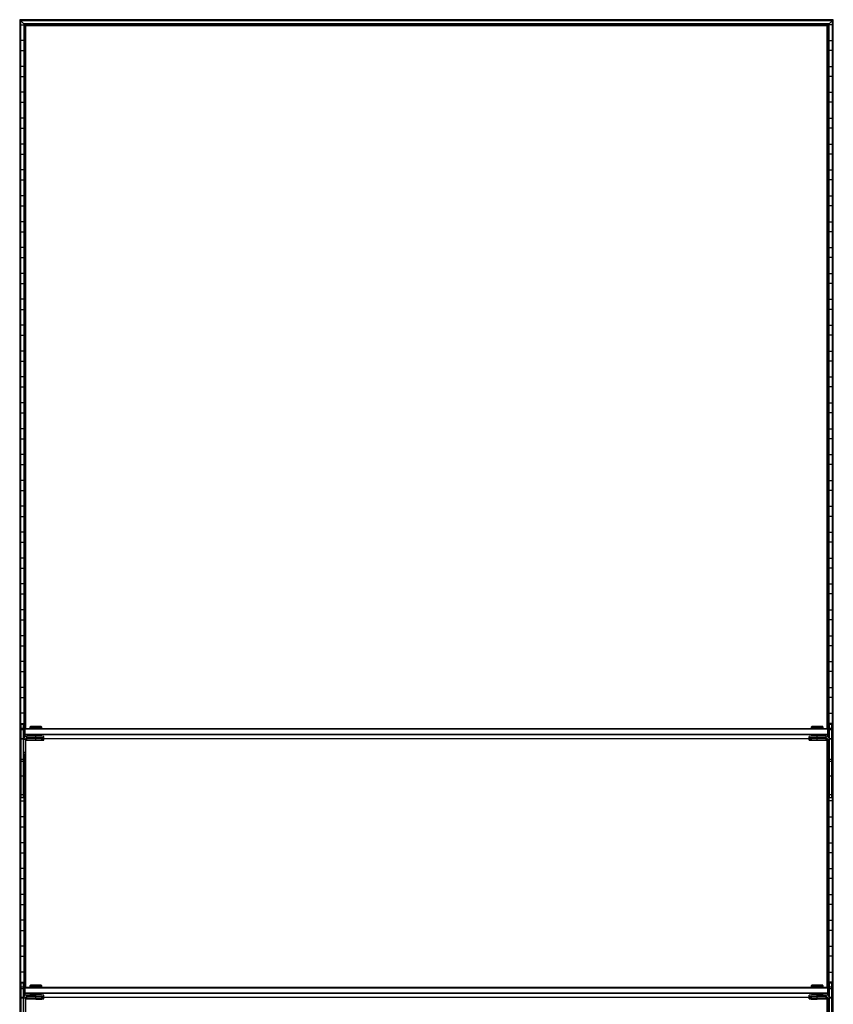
# Model space of a CAD drawing. Header units: millimetres. Extents: x -503 to 503, y -1200 to 1200.
# Tile 2 of 2: x -503 to 503, y -18 to 1200. Entities that reach past the tile are written whole.
import ezdxf

# ---------------------------------------------------------------- set-up
doc = ezdxf.new("R2010")
doc.units = ezdxf.units.MM

msp = doc.modelspace()

# ---------------------------------------------------------------- linework, layer by layer
at = {"color": 7, "linetype": 'Continuous', "lineweight": 25}
for p, q in [((502.9, 1200), (-502.9, 1200)), ((-502.9, 1200), (-502.9, -1200)), ((502.5, 1199.7), (-502.5, 1199.7)), ((-502.5, 1199.7), (-501.7, 1198.8)), ((-502.5, -1199.7), (-502.5, 1199.7)), ((501.7, 1198.8), (-501.7, 1198.8)), ((-501.7, 1198.8), (-501.7, -1198.8)), ((501.4, 1198.5), (-501.4, 1198.5)), ((-497.6, 1194.8), (-501.4, 1198.5)), ((-501.4, -1198.5), (-501.4, 1198.5)), ((-501.4, 1193.8), (-497.6, 1193.8)), ((497.6, 1194.8), (-497.6, 1194.8)), ((-497.6, 1194.8), (-497.6, 311.5)), ((497.3, 1194.4), (-497.3, 1194.4)), ((-497.3, 1194.4), (-496.5, 1193.6)), ((-497.3, 312.1), (-497.3, 1194.4)), ((496.5, 1193.6), (-496.5, 1193.6)), ((-496.5, 1193.6), (-496.5, 323)), ((497.3, 1194.4), (496.5, 1193.6)), ((496.5, 323), (496.5, 1193.6)), ((497.3, 1194.4), (497.3, 312.1)), ((497.6, 1194.8), (501.4, 1198.5)), ((497.6, 311.5), (497.6, 1194.8)), ((501.4, 1193.8), (497.6, 1193.8)), ((501.4, 1198.5), (501.4, -1198.5)), ((502.5, 1199.7), (501.7, 1198.8)), ((501.7, -1198.8), (501.7, 1198.8)), ((502.5, 1199.7), (502.5, -1199.7)), ((502.9, -1200), (502.9, 1200)), ((496.1, 1193.2), (-496.1, 1193.2)), ((-495.4, 1192.5), (-496.1, 1193.2)), ((-496.1, 323.4), (-496.1, 1193.2)), ((495.4, 1192.5), (-495.4, 1192.5)), ((-495.4, 323.5), (-495.4, 1192.5)), ((495.4, 1192.5), (496.1, 1193.2)), ((495.4, 323.5), (495.4, 1192.5)), ((496.1, 1193.2), (496.1, 323.4)), ((-497.6, 1174.2), (-501.4, 1174.2)), ((497.6, 1174.2), (501.4, 1174.2)), ((-501.4, 1161.8), (-497.6, 1161.8)), ((501.4, 1161.8), (497.6, 1161.8)), ((-497.6, 1142.2), (-501.4, 1142.2)), ((497.6, 1142.2), (501.4, 1142.2)), ((-501.4, 1129.8), (-497.6, 1129.8)), ((501.4, 1129.8), (497.6, 1129.8)), ((-497.6, 1110.2), (-501.4, 1110.2)), ((497.6, 1110.2), (501.4, 1110.2)), ((-501.4, 1097.8), (-497.6, 1097.8)), ((501.4, 1097.8), (497.6, 1097.8)), ((-497.6, 1078.2), (-501.4, 1078.2)), ((497.6, 1078.2), (501.4, 1078.2)), ((-501.4, 1065.8), (-497.6, 1065.8)), ((501.4, 1065.8), (497.6, 1065.8)), ((-497.6, 1046.2), (-501.4, 1046.2)), ((497.6, 1046.2), (501.4, 1046.2)), ((-501.4, 1033.8), (-497.6, 1033.8)), ((501.4, 1033.8), (497.6, 1033.8)), ((-497.6, 1014.2), (-501.4, 1014.2)), ((497.6, 1014.2), (501.4, 1014.2)), ((-501.4, 1001.8), (-497.6, 1001.8)), ((501.4, 1001.8), (497.6, 1001.8)), ((-497.6, 982.2), (-501.4, 982.2)), ((497.6, 982.2), (501.4, 982.2)), ((-501.4, 969.8), (-497.6, 969.8)), ((501.4, 969.8), (497.6, 969.8)), ((-497.6, 950.2), (-501.4, 950.2)), ((497.6, 950.2), (501.4, 950.2)), ((-501.4, 937.8), (-497.6, 937.8)), ((501.4, 937.8), (497.6, 937.8)), ((-497.6, 918.2), (-501.4, 918.2)), ((497.6, 918.2), (501.4, 918.2)), ((-501.4, 905.8), (-497.6, 905.8)), ((501.4, 905.8), (497.6, 905.8)), ((-497.6, 886.2), (-501.4, 886.2)), ((497.6, 886.2), (501.4, 886.2)), ((-501.4, 873.8), (-497.6, 873.8)), ((501.4, 873.8), (497.6, 873.8)), ((-497.6, 854.2), (-501.4, 854.2)), ((497.6, 854.2), (501.4, 854.2)), ((-501.4, 841.8), (-497.6, 841.8)), ((501.4, 841.8), (497.6, 841.8)), ((-497.6, 822.2), (-501.4, 822.2)), ((497.6, 822.2), (501.4, 822.2)), ((-501.4, 809.8), (-497.6, 809.8)), ((501.4, 809.8), (497.6, 809.8)), ((-497.6, 790.2), (-501.4, 790.2)), ((497.6, 790.2), (501.4, 790.2)), ((-501.4, 777.8), (-497.6, 777.8)), ((501.4, 777.8), (497.6, 777.8)), ((-497.6, 758.2), (-501.4, 758.2)), ((497.6, 758.2), (501.4, 758.2)), ((-501.4, 745.8), (-497.6, 745.8)), ((501.4, 745.8), (497.6, 745.8)), ((-497.6, 726.2), (-501.4, 726.2)), ((497.6, 726.2), (501.4, 726.2)), ((-501.4, 713.8), (-497.6, 713.8)), ((501.4, 713.8), (497.6, 713.8)), ((-497.6, 694.2), (-501.4, 694.2)), ((497.6, 694.2), (501.4, 694.2)), ((-501.4, 681.8), (-497.6, 681.8)), ((501.4, 681.8), (497.6, 681.8)), ((-497.6, 662.2), (-501.4, 662.2)), ((497.6, 662.2), (501.4, 662.2)), ((-501.4, 649.8), (-497.6, 649.8)), ((501.4, 649.8), (497.6, 649.8)), ((-497.6, 630.2), (-501.4, 630.2)), ((497.6, 630.2), (501.4, 630.2)), ((-501.4, 617.8), (-497.6, 617.8)), ((501.4, 617.8), (497.6, 617.8)), ((-497.6, 598.2), (-501.4, 598.2)), ((497.6, 598.2), (501.4, 598.2)), ((-501.4, 585.8), (-497.6, 585.8)), ((501.4, 585.8), (497.6, 585.8)), ((-497.6, 566.2), (-501.4, 566.2)), ((497.6, 566.2), (501.4, 566.2)), ((-501.4, 553.8), (-497.6, 553.8)), ((501.4, 553.8), (497.6, 553.8)), ((-497.6, 534.2), (-501.4, 534.2)), ((497.6, 534.2), (501.4, 534.2)), ((-501.4, 521.8), (-497.6, 521.8)), ((501.4, 521.8), (497.6, 521.8)), ((-497.6, 502.2), (-501.4, 502.2)), ((497.6, 502.2), (501.4, 502.2)), ((-501.4, 489.8), (-497.6, 489.8)), ((501.4, 489.8), (497.6, 489.8)), ((-497.6, 470.2), (-501.4, 470.2)), ((497.6, 470.2), (501.4, 470.2)), ((-501.4, 457.8), (-497.6, 457.8)), ((501.4, 457.8), (497.6, 457.8)), ((-497.6, 438.2), (-501.4, 438.2)), ((497.6, 438.2), (501.4, 438.2)), ((-501.4, 425.8), (-497.6, 425.8)), ((501.4, 425.8), (497.6, 425.8)), ((-497.6, 406.2), (-501.4, 406.2)), ((497.6, 406.2), (501.4, 406.2)), ((-501.4, 393.8), (-497.6, 393.8)), ((501.4, 393.8), (497.6, 393.8)), ((-497.6, 374.2), (-501.4, 374.2)), ((497.6, 374.2), (501.4, 374.2)), ((-501.4, 361.8), (-497.6, 361.8)), ((501.4, 361.8), (497.6, 361.8)), ((-497.6, 342.2), (-501.4, 342.2)), ((497.6, 342.2), (501.4, 342.2)), ((-501.4, 329.8), (-497.6, 329.8)), ((-501, 237.8), (-501, 328.8)), ((-501, 328.8), (-498, 328.8)), ((-498, 237.8), (-498, 328.8)), ((501.4, 329.8), (497.6, 329.8)), ((498, 237.8), (498, 328.8)), ((498, 328.8), (501, 328.8)), ((501, 237.8), (501, 328.8)), ((-498, 323.5), (-501, 323.5)), ((-498, 321.6), (-501, 321.6)), ((-497, 322.5), (-496, 323.5)), ((-497, 322.5), (-497, 312.5)), ((-497, 322.5), (-496, 322.5)), ((-496, 313.3), (-496, 323.5)), ((-496, 323.5), (496, 323.5)), ((496, 322.5), (-496, 322.5)), ((-489.7, 325.9), (-490.5, 325.1)), ((-490.5, 325.1), (-490.5, 323.7)), ((-489.8, 323.7), (-489.8, 323.5)), ((-483, 326), (-483, 325.2)), ((-483, 323.8), (-483, 325.2)), ((-483, 323.8), (-483, 323.5)), ((-475.5, 325.1), (-476.3, 325.9)), ((-476.2, 323.5), (-476.2, 323.7)), ((-475.5, 323.7), (-475.5, 325.1)), ((476.3, 325.9), (475.5, 325.1)), ((475.5, 325.1), (475.5, 323.7)), ((476.2, 323.7), (476.2, 323.5)), ((483, 326), (483, 325.2)), ((483, 323.8), (483, 325.2)), ((483, 323.8), (483, 323.5)), ((490.5, 325.1), (489.7, 325.9)), ((489.8, 323.5), (489.8, 323.7)), ((490.5, 323.7), (490.5, 325.1)), ((496, 313.3), (496, 323.5)), ((497, 322.5), (496, 323.5)), ((497, 322.5), (496, 322.5)), ((497, 322.5), (497, 312.5)), ((501, 323.5), (498, 323.5)), ((501, 321.6), (498, 321.6)), ((-501, 310.2), (-501.4, 310.2)), ((-498, 310.6), (-501, 310.6)), ((-498, 310.1), (-501, 310.1)), ((-498, 310.2), (-498, 310.2)), ((-496, 309.8), (-498, 309.8)), ((-496, 315.5), (-497, 316.5)), ((-496, 316.5), (-497, 316.5)), ((-496, 316.5), (496, 316.5)), ((496, 315.5), (-496, 315.5)), ((-496, 309.8), (-496, 290.9)), ((-495.4, 3.5), (-495.4, 308.3)), ((-495.1, 311.2), (-494.5, 311.2)), ((-494, 311.5), (-494, 313.8)), ((-483, 313.8), (-494, 313.8)), ((-483, 311.8), (-494, 311.8)), ((-494, 311.5), (-483, 311.5)), ((-494, 308.9), (-494, 311.2)), ((-483, 311.2), (-494, 311.2)), ((-483, 309.2), (-494, 309.2)), ((-494, 308.9), (-483, 308.9)), ((-489.8, 314.7), (-489.8, 313.8)), ((-489.8, 311.5), (-489.8, 311.2)), ((-485, 311.7), (-485, 311.7)), ((-485, 309.1), (-485, 309)), ((-483, 311.8), (-483, 314.8)), ((-483, 311.7), (-483, 311.7)), ((-483, 311.6), (-483, 311.6)), ((-483, 309.2), (-483, 311.5)), ((-483, 309.1), (-483, 309.1)), ((-483, 309), (-483, 309)), ((-481, 311.7), (-481, 311.7)), ((-481, 309), (-481, 309.1)), ((-476.2, 313.8), (-476.2, 314.7)), ((-476.2, 311.2), (-476.2, 311.5)), ((-476.2, 311.2), (476.2, 311.2)), ((-473, 311.7), (-473, 313.7)), ((-473, 309), (-473, 311)), ((473, 311.7), (473, 313.7)), ((473, 309), (473, 311)), ((476.2, 314.7), (476.2, 313.8)), ((476.2, 311.5), (476.2, 311.2)), ((481, 311.7), (481, 311.7)), ((481, 309.1), (481, 309)), ((483, 311.8), (483, 314.8)), ((494, 313.8), (483, 313.8)), ((494, 311.8), (483, 311.8)), ((483, 311.7), (483, 311.7)), ((483, 311.6), (483, 311.6)), ((483, 311.5), (494, 311.5)), ((483, 309.2), (483, 311.5)), ((494, 311.2), (483, 311.2)), ((494, 309.2), (483, 309.2)), ((483, 309.1), (483, 309.1)), ((483, 309), (483, 309)), ((483, 308.9), (494, 308.9)), ((485, 311.7), (485, 311.7)), ((485, 309), (485, 309.1)), ((489.8, 313.8), (489.8, 314.7)), ((489.8, 311.2), (489.8, 311.5)), ((494, 311.5), (494, 313.8)), ((494, 308.9), (494, 311.2)), ((494.5, 311.2), (495.1, 311.2)), ((495.4, 3.5), (495.4, 308.3)), ((496, 316.5), (497, 316.5)), ((496, 315.5), (497, 316.5)), ((496, 309.8), (498, 309.8)), ((496, 309.8), (496, 290.9)), ((501, 310.6), (498, 310.6)), ((498, 310.2), (498, 310.2)), ((501, 310.1), (498, 310.1)), ((501, 310.2), (501.4, 310.2)), ((-501.4, 297.8), (-501, 297.8)), ((-496, 293.8), (-498, 293.8)), ((-496, 293.5), (-498, 293.5)), ((496, 293.8), (498, 293.8)), ((496, 293.5), (498, 293.5)), ((501.4, 297.8), (501, 297.8)), ((-498, 285.1), (-501, 285.1)), ((-498, 282.5), (-501, 282.5)), ((-496, 291.2), (-498, 291.2)), ((-496, 290.9), (-498, 290.9)), ((-497.6, 290.9), (-497.6, -8.5)), ((-497.3, -7.9), (-497.3, 290.9)), ((-496.5, 290.9), (-496.5, 3)), ((-496.1, 3.4), (-496.1, 290.9)), ((496, 291.2), (498, 291.2)), ((496, 290.9), (498, 290.9)), ((496.1, 290.9), (496.1, 3.4)), ((496.5, 3), (496.5, 290.9)), ((497.3, 290.9), (497.3, -7.9)), ((497.6, -8.5), (497.6, 290.9)), ((501, 285.1), (498, 285.1)), ((501, 282.5), (498, 282.5)), ((-501, 278.2), (-501.4, 278.2)), ((-497.6, 278.2), (-498, 278.2)), ((497.6, 278.2), (498, 278.2)), ((501, 278.2), (501.4, 278.2)), ((-501.4, 265.8), (-501, 265.8)), ((-498, 264.6), (-501, 264.6)), ((-498, 265.8), (-497.6, 265.8)), ((498, 265.8), (497.6, 265.8)), ((501, 264.6), (498, 264.6)), ((501.4, 265.8), (501, 265.8)), ((-501, 246.2), (-501.4, 246.2)), ((-497.6, 246.2), (-498, 246.2)), ((497.6, 246.2), (498, 246.2)), ((501, 246.2), (501.4, 246.2)), ((-501.4, 233.8), (-497.6, 233.8)), ((-498, 241.4), (-501, 241.4)), ((-498, 237.8), (-501, 237.8)), ((501.4, 233.8), (497.6, 233.8)), ((501, 241.4), (498, 241.4)), ((501, 237.8), (498, 237.8)), ((-497.6, 214.2), (-501.4, 214.2)), ((497.6, 214.2), (501.4, 214.2)), ((-501.4, 201.8), (-497.6, 201.8)), ((501.4, 201.8), (497.6, 201.8)), ((-497.6, 182.2), (-501.4, 182.2)), ((497.6, 182.2), (501.4, 182.2)), ((-501.4, 169.8), (-497.6, 169.8)), ((501.4, 169.8), (497.6, 169.8)), ((-497.6, 150.2), (-501.4, 150.2)), ((497.6, 150.2), (501.4, 150.2)), ((-501.4, 137.8), (-497.6, 137.8)), ((501.4, 137.8), (497.6, 137.8)), ((-497.6, 118.2), (-501.4, 118.2)), ((497.6, 118.2), (501.4, 118.2)), ((-501.4, 105.8), (-497.6, 105.8)), ((501.4, 105.8), (497.6, 105.8)), ((-497.6, 86.2), (-501.4, 86.2)), ((497.6, 86.2), (501.4, 86.2)), ((-501.4, 73.8), (-497.6, 73.8)), ((501.4, 73.8), (497.6, 73.8)), ((-497.6, 54.2), (-501.4, 54.2)), ((497.6, 54.2), (501.4, 54.2)), ((-501.4, 41.8), (-497.6, 41.8)), ((501.4, 41.8), (497.6, 41.8)), ((-497.6, 22.2), (-501.4, 22.2)), ((497.6, 22.2), (501.4, 22.2)), ((-501.4, 9.8), (-497.6, 9.8)), ((-501, -82.2), (-501, 8.8)), ((-501, 8.8), (-498, 8.8)), ((-498, 3.5), (-501, 3.5)), ((-498, 1.6), (-501, 1.6)), ((-498, -82.2), (-498, 8.8)), ((-497, 2.5), (-496, 3.5)), ((-497, 2.5), (-497, -7.5)), ((-497, 2.5), (-496, 2.5)), ((-496, -6.7), (-496, 3.5)), ((-496, 3.5), (496, 3.5)), ((496, 2.5), (-496, 2.5)), ((-489.7, 5.9), (-490.5, 5.1)), ((-490.5, 5.1), (-490.5, 3.7)), ((-489.8, 3.7), (-489.8, 3.5)), ((-483, 6), (-483, 5.2)), ((-483, 3.8), (-483, 5.2)), ((-483, 3.8), (-483, 3.5)), ((-475.5, 5.1), (-476.3, 5.9)), ((-476.2, 3.5), (-476.2, 3.7)), ((-475.5, 3.7), (-475.5, 5.1)), ((476.3, 5.9), (475.5, 5.1)), ((475.5, 5.1), (475.5, 3.7)), ((476.2, 3.7), (476.2, 3.5)), ((483, 6), (483, 5.2)), ((483, 3.8), (483, 5.2)), ((483, 3.8), (483, 3.5)), ((490.5, 5.1), (489.7, 5.9)), ((489.8, 3.5), (489.8, 3.7)), ((490.5, 3.7), (490.5, 5.1)), ((496, -6.7), (496, 3.5)), ((497, 2.5), (496, 3.5)), ((497, 2.5), (496, 2.5)), ((497, 2.5), (497, -7.5)), ((501.4, 9.8), (497.6, 9.8)), ((498, -82.2), (498, 8.8)), ((498, 8.8), (501, 8.8)), ((501, 3.5), (498, 3.5)), ((501, 1.6), (498, 1.6)), ((501, -82.2), (501, 8.8)), ((-501.4, -9.8), (-501, -9.8)), ((-498, -9.4), (-501, -9.4)), ((-498, -9.9), (-501, -9.9)), ((-498, -9.8), (-498, -9.8)), ((-496, -10.2), (-498, -10.2)), ((-496, -3.5), (-497, -3.5)), ((-496, -4.5), (-497, -3.5)), ((-496, -3.5), (496, -3.5)), ((496, -4.5), (-496, -4.5)), ((-496, -10.2), (-496, -29.1)), ((-495.4, -316.5), (-495.4, -11.7)), ((-495.1, -8.8), (-494.5, -8.8)), ((-494, -8.5), (-494, -6.2)), ((-483, -6.2), (-494, -6.2)), ((-483, -8.2), (-494, -8.2)), ((-494, -8.5), (-483, -8.5)), ((-494, -11.1), (-494, -8.8)), ((-483, -8.8), (-494, -8.8)), ((-483, -10.8), (-494, -10.8)), ((-494, -11.1), (-483, -11.1)), ((-489.8, -5.3), (-489.8, -6.2)), ((-489.8, -8.5), (-489.8, -8.8)), ((-485, -8.3), (-485, -8.3)), ((-485, -10.9), (-485, -11)), ((-483, -8.2), (-483, -5.2)), ((-483, -8.3), (-483, -8.3)), ((-483, -8.4), (-483, -8.4)), ((-483, -10.8), (-483, -8.5)), ((-483, -10.9), (-483, -10.9)), ((-483, -11), (-483, -11)), ((-481, -8.3), (-481, -8.3)), ((-481, -11), (-481, -10.9)), ((-476.2, -6.2), (-476.2, -5.3)), ((-476.2, -8.8), (-476.2, -8.5)), ((-476.2, -8.8), (476.2, -8.8)), ((-473, -8.3), (-473, -6.3)), ((-473, -11), (-473, -9)), ((473, -8.3), (473, -6.3)), ((473, -11), (473, -9)), ((476.2, -5.3), (476.2, -6.2)), ((476.2, -8.5), (476.2, -8.8)), ((481, -8.3), (481, -8.3)), ((481, -10.9), (481, -11)), ((483, -8.2), (483, -5.2)), ((494, -6.2), (483, -6.2)), ((494, -8.2), (483, -8.2)), ((483, -8.3), (483, -8.3)), ((483, -8.4), (483, -8.4)), ((483, -8.5), (494, -8.5)), ((483, -10.8), (483, -8.5)), ((494, -8.8), (483, -8.8)), ((494, -10.8), (483, -10.8)), ((483, -10.9), (483, -10.9)), ((483, -11), (483, -11)), ((483, -11.1), (494, -11.1)), ((485, -8.3), (485, -8.3)), ((485, -11), (485, -10.9)), ((489.8, -6.2), (489.8, -5.3)), ((489.8, -8.8), (489.8, -8.5)), ((494, -8.5), (494, -6.2)), ((494, -11.1), (494, -8.8)), ((494.5, -8.8), (495.1, -8.8)), ((495.4, -316.5), (495.4, -11.7)), ((496, -3.5), (497, -3.5)), ((496, -4.5), (497, -3.5)), ((496, -10.2), (498, -10.2)), ((496, -10.2), (496, -29.1)), ((501, -9.4), (498, -9.4)), ((498, -9.8), (498, -9.8)), ((501, -9.9), (498, -9.9)), ((501.4, -9.8), (501, -9.8))]:
    msp.add_line(p, q, dxfattribs=at)
at = {"color": 7, "linetype": 'Continuous', "lineweight": 25, "flags": 128}
for points in [[(-489.8, 323.6), (-489.8, 323.6), (-490.3, 323.6), (-490.5, 323.7), (-490.3, 323.7), (-489.8, 323.7), (-488.9, 323.7), (-487.7, 323.8), (-486.3, 323.8), (-484.7, 323.8), (-483, 323.8)], [(-483, 323.8), (-481.3, 323.8), (-479.7, 323.8), (-478.3, 323.8), (-477.1, 323.7), (-476.2, 323.7), (-475.7, 323.7), (-475.5, 323.7), (-475.7, 323.6), (-476.2, 323.6), (-476.2, 323.6)], [(476.2, 323.6), (476.2, 323.6), (475.7, 323.6), (475.5, 323.7), (475.7, 323.7), (476.2, 323.7), (477.1, 323.7), (478.3, 323.8), (479.7, 323.8), (481.3, 323.8), (483, 323.8)], [(483, 323.8), (484.7, 323.8), (486.3, 323.8), (487.7, 323.8), (488.9, 323.7), (489.8, 323.7), (490.3, 323.7), (490.5, 323.7), (490.3, 323.6), (489.8, 323.6), (489.8, 323.6)], [(-494, 311.2), (-494.8, 311.1), (-495.3, 311)], [(-483, 311.6), (-483.9, 311.6), (-484.6, 311.6), (-485.1, 311.6), (-485.2, 311.7), (-485.1, 311.7), (-484.6, 311.7), (-483.9, 311.7), (-483, 311.7)], [(-483, 309), (-483.9, 309), (-484.6, 309), (-485.1, 309), (-485.2, 309), (-485.1, 309.1), (-484.6, 309.1), (-483.9, 309.1), (-483, 309.1)], [(-483, 311.7), (-483.8, 311.7), (-484.4, 311.7), (-484.8, 311.7), (-485, 311.7), (-484.8, 311.6), (-484.4, 311.6), (-483.8, 311.6), (-483, 311.6)], [(-483, 309.1), (-483.8, 309.1), (-484.4, 309.1), (-484.8, 309.1), (-485, 309), (-484.8, 309), (-484.4, 309), (-483.8, 309), (-483, 309)], [(-483, 311.6), (-482.2, 311.6), (-481.6, 311.6), (-481.2, 311.6), (-481, 311.7), (-481.2, 311.7), (-481.6, 311.7), (-482.2, 311.7), (-483, 311.7)], [(-483, 311.7), (-482.1, 311.7), (-481.4, 311.7), (-480.9, 311.7), (-480.8, 311.7), (-480.9, 311.6), (-481.4, 311.6), (-482.1, 311.6), (-483, 311.6)], [(-483, 309), (-482.2, 309), (-481.6, 309), (-481.2, 309), (-481, 309), (-481.2, 309.1), (-481.6, 309.1), (-482.2, 309.1), (-483, 309.1)], [(-483, 309.1), (-482.1, 309.1), (-481.4, 309.1), (-480.9, 309.1), (-480.8, 309), (-480.9, 309), (-481.4, 309), (-482.1, 309), (-483, 309)], [(483, 311.6), (482.1, 311.6), (481.4, 311.6), (480.9, 311.6), (480.8, 311.7), (480.9, 311.7), (481.4, 311.7), (482.1, 311.7), (483, 311.7)], [(483, 309), (482.1, 309), (481.4, 309), (480.9, 309), (480.8, 309), (480.9, 309.1), (481.4, 309.1), (482.1, 309.1), (483, 309.1)], [(483, 311.7), (482.2, 311.7), (481.6, 311.7), (481.2, 311.7), (481, 311.7), (481.2, 311.6), (481.6, 311.6), (482.2, 311.6), (483, 311.6)], [(483, 309.1), (482.2, 309.1), (481.6, 309.1), (481.2, 309.1), (481, 309), (481.2, 309), (481.6, 309), (482.2, 309), (483, 309)], [(483, 311.6), (483.8, 311.6), (484.4, 311.6), (484.8, 311.6), (485, 311.7), (484.8, 311.7), (484.4, 311.7), (483.8, 311.7), (483, 311.7)], [(483, 311.7), (483.9, 311.7), (484.6, 311.7), (485.1, 311.7), (485.2, 311.7), (485.1, 311.6), (484.6, 311.6), (483.9, 311.6), (483, 311.6)], [(483, 309), (483.8, 309), (484.4, 309), (484.8, 309), (485, 309), (484.8, 309.1), (484.4, 309.1), (483.8, 309.1), (483, 309.1)], [(483, 309.1), (483.9, 309.1), (484.6, 309.1), (485.1, 309.1), (485.2, 309), (485.1, 309), (484.6, 309), (483.9, 309), (483, 309)], [(495.3, 311), (494.8, 311.1), (494, 311.2)], [(-489.8, 3.6), (-489.8, 3.6), (-490.3, 3.6), (-490.5, 3.7), (-490.3, 3.7), (-489.8, 3.7), (-488.9, 3.7), (-487.7, 3.8), (-486.3, 3.8), (-484.7, 3.8), (-483, 3.8)], [(-483, 3.8), (-481.3, 3.8), (-479.7, 3.8), (-478.3, 3.8), (-477.1, 3.7), (-476.2, 3.7), (-475.7, 3.7), (-475.5, 3.7), (-475.7, 3.6), (-476.2, 3.6), (-476.2, 3.6)], [(476.2, 3.6), (476.2, 3.6), (475.7, 3.6), (475.5, 3.7), (475.7, 3.7), (476.2, 3.7), (477.1, 3.7), (478.3, 3.8), (479.7, 3.8), (481.3, 3.8), (483, 3.8)], [(483, 3.8), (484.7, 3.8), (486.3, 3.8), (487.7, 3.8), (488.9, 3.7), (489.8, 3.7), (490.3, 3.7), (490.5, 3.7), (490.3, 3.6), (489.8, 3.6), (489.8, 3.6)], [(-494, -8.8), (-494.8, -8.9), (-495.3, -9)], [(-483, -8.4), (-483.9, -8.4), (-484.6, -8.4), (-485.1, -8.4), (-485.2, -8.3), (-485.1, -8.3), (-484.6, -8.3), (-483.9, -8.3), (-483, -8.3)], [(-483, -11), (-483.9, -11), (-484.6, -11), (-485.1, -11), (-485.2, -11), (-485.1, -10.9), (-484.6, -10.9), (-483.9, -10.9), (-483, -10.9)], [(-483, -8.3), (-483.8, -8.3), (-484.4, -8.3), (-484.8, -8.3), (-485, -8.3), (-484.8, -8.4), (-484.4, -8.4), (-483.8, -8.4), (-483, -8.4)], [(-483, -10.9), (-483.8, -10.9), (-484.4, -10.9), (-484.8, -10.9), (-485, -11), (-484.8, -11), (-484.4, -11), (-483.8, -11), (-483, -11)], [(-483, -8.4), (-482.2, -8.4), (-481.6, -8.4), (-481.2, -8.4), (-481, -8.3), (-481.2, -8.3), (-481.6, -8.3), (-482.2, -8.3), (-483, -8.3)], [(-483, -8.3), (-482.1, -8.3), (-481.4, -8.3), (-480.9, -8.3), (-480.8, -8.3), (-480.9, -8.4), (-481.4, -8.4), (-482.1, -8.4), (-483, -8.4)], [(-483, -11), (-482.2, -11), (-481.6, -11), (-481.2, -11), (-481, -11), (-481.2, -10.9), (-481.6, -10.9), (-482.2, -10.9), (-483, -10.9)], [(-483, -10.9), (-482.1, -10.9), (-481.4, -10.9), (-480.9, -10.9), (-480.8, -11), (-480.9, -11), (-481.4, -11), (-482.1, -11), (-483, -11)], [(483, -8.4), (482.1, -8.4), (481.4, -8.4), (480.9, -8.4), (480.8, -8.3), (480.9, -8.3), (481.4, -8.3), (482.1, -8.3), (483, -8.3)], [(483, -11), (482.1, -11), (481.4, -11), (480.9, -11), (480.8, -11), (480.9, -10.9), (481.4, -10.9), (482.1, -10.9), (483, -10.9)], [(483, -8.3), (482.2, -8.3), (481.6, -8.3), (481.2, -8.3), (481, -8.3), (481.2, -8.4), (481.6, -8.4), (482.2, -8.4), (483, -8.4)], [(483, -10.9), (482.2, -10.9), (481.6, -10.9), (481.2, -10.9), (481, -11), (481.2, -11), (481.6, -11), (482.2, -11), (483, -11)], [(483, -8.4), (483.8, -8.4), (484.4, -8.4), (484.8, -8.4), (485, -8.3), (484.8, -8.3), (484.4, -8.3), (483.8, -8.3), (483, -8.3)], [(483, -8.3), (483.9, -8.3), (484.6, -8.3), (485.1, -8.3), (485.2, -8.3), (485.1, -8.4), (484.6, -8.4), (483.9, -8.4), (483, -8.4)], [(483, -11), (483.8, -11), (484.4, -11), (484.8, -11), (485, -11), (484.8, -10.9), (484.4, -10.9), (483.8, -10.9), (483, -10.9)], [(483, -10.9), (483.9, -10.9), (484.6, -10.9), (485.1, -10.9), (485.2, -11), (485.1, -11), (484.6, -11), (483.9, -11), (483, -11)], [(495.3, -9), (494.8, -8.9), (494, -8.8)]]:
    msp.add_lwpolyline(points, dxfattribs=at)
at = {"color": 7, "linetype": 'Continuous', "lineweight": 25}
for centre, radius, start, end in [((-485.2, 233.6), 91.7, 88.6553, 93.3442), ((-484.6, 219.4), 104.4, 89.1473, 92.8524), ((-484.5, 218.7), 107.3, 89.1798, 92.7852), ((-480.9, 249.4), 76.6, 86.4928, 91.5419), ((-480.8, 233.6), 91.7, 86.6551, 91.3451), ((-480.9, 249.8), 74, 86.3875, 91.6128), ((480.8, 233.5), 91.7, 88.6555, 93.3437), ((481.4, 219.4), 104.4, 89.1473, 92.8524), ((481.5, 218.7), 107.3, 89.1798, 92.7849), ((485.1, 249.4), 76.6, 86.4923, 91.5422), ((485.2, 233.6), 91.6, 86.6546, 91.3453), ((485.1, 249.8), 74, 86.3875, 91.6128), ((-494, 309.8), 4, 89.9956, 179.9956), ((-494, 309.8), 2, 89.9956, 179.9956), ((-494, 309.5), 2, 89.9956, 179.9956), ((-494, 307.2), 2, 89.9956, 179.9956), ((-494, 306.9), 2, 89.9956, 179.9956), ((-484.6, 210.4), 104.4, 89.1473, 92.8524), ((-480.9, 240.8), 74, 86.3875, 91.6128), ((-480.5, 170.5), 143.4, 87.0017, 90.9986), ((-480.5, 168.5), 143.4, 87.0017, 90.9986), ((-480.5, 454.9), 143.4, 269.0014, 272.9983), ((-480.5, 167.8), 143.4, 87.0017, 90.9986), ((-480.5, 165.8), 143.4, 87.0017, 90.9986), ((-480.5, 452.2), 143.4, 269.0014, 272.9983), ((480.5, 170.5), 143.4, 89.0014, 92.9983), ((480.5, 168.5), 143.4, 89.0014, 92.9983), ((480.5, 454.9), 143.4, 267.0017, 270.9986), ((480.5, 167.8), 143.4, 89.0014, 92.9983), ((480.5, 165.8), 143.4, 89.0014, 92.9983), ((480.5, 452.2), 143.4, 267.0017, 270.9986), ((481.4, 210.4), 104.4, 89.1473, 92.8524), ((485.1, 240.8), 74, 86.3875, 91.6128), ((494, 309.8), 4, 0.0044, 90.0044), ((494, 309.8), 2, 0.0044, 90.0044), ((494, 309.5), 2, 0.0044, 90.0044), ((494, 307.2), 2, 0.0044, 90.0044), ((494, 306.9), 2, 0.0044, 90.0044), ((-485.2, -86.4), 91.7, 88.6553, 93.3442), ((-484.6, -100.6), 104.4, 89.1473, 92.8524), ((-484.5, -101.3), 107.3, 89.1798, 92.7852), ((-480.9, -70.6), 76.6, 86.4928, 91.5419), ((-480.8, -86.4), 91.7, 86.6551, 91.3451), ((-480.9, -70.2), 74, 86.3875, 91.6128), ((480.8, -86.5), 91.7, 88.6555, 93.3437), ((481.4, -100.6), 104.4, 89.1473, 92.8524), ((481.5, -101.3), 107.3, 89.1798, 92.7849), ((485.1, -70.6), 76.6, 86.4923, 91.5422), ((485.2, -86.4), 91.6, 86.6546, 91.3453), ((485.1, -70.2), 74, 86.3875, 91.6128), ((-494, -10.2), 4, 89.9956, 179.9956), ((-494, -10.2), 2, 89.9956, 179.9956), ((-494, -10.5), 2, 89.9956, 179.9956), ((-494, -12.8), 2, 89.9956, 179.9956), ((-494, -13.1), 2, 89.9956, 179.9956), ((-484.6, -109.6), 104.4, 89.1473, 92.8524), ((-480.9, -79.2), 74, 86.3875, 91.6128), ((-480.5, -149.5), 143.4, 87.0017, 90.9986), ((-480.5, -151.5), 143.4, 87.0017, 90.9986), ((-480.5, 134.9), 143.4, 269.0014, 272.9983), ((-480.5, -152.2), 143.4, 87.0017, 90.9986), ((-480.5, -154.2), 143.4, 87.0017, 90.9986), ((-480.5, 132.2), 143.4, 269.0014, 272.9983), ((480.5, -149.5), 143.4, 89.0014, 92.9983), ((480.5, -151.5), 143.4, 89.0014, 92.9983), ((480.5, 134.9), 143.4, 267.0017, 270.9986), ((480.5, -152.2), 143.4, 89.0014, 92.9983), ((480.5, -154.2), 143.4, 89.0014, 92.9983), ((480.5, 132.2), 143.4, 267.0017, 270.9986), ((481.4, -109.6), 104.4, 89.1473, 92.8524), ((485.1, -79.2), 74, 86.3875, 91.6128), ((494, -10.2), 4, 0.0044, 90.0044), ((494, -10.2), 2, 0.0044, 90.0044), ((494, -10.5), 2, 0.0044, 90.0044), ((494, -12.8), 2, 0.0044, 90.0044), ((494, -13.1), 2, 0.0044, 90.0044)]:
    msp.add_arc(centre, radius, start, end, dxfattribs=at)
for points in [[(-502.5, 1199.7), (-502.6, 1199.7), (-502.6, 1199.7), (-502.7, 1199.8), (-502.7, 1199.9), (-502.8, 1199.9), (-502.8, 1200), (-502.9, 1200), (-502.9, 1200), (-502.9, 1200)], [(-502.5, 1199.7), (-502.6, 1199.7), (-502.6, 1199.7), (-502.7, 1199.8), (-502.7, 1199.9), (-502.8, 1199.9), (-502.8, 1200), (-502.9, 1200), (-502.9, 1200), (-502.9, 1200)], [(-501.4, 1198.5), (-501.4, 1198.5), (-501.4, 1198.5), (-501.4, 1198.5), (-501.4, 1198.6), (-501.5, 1198.6), (-501.5, 1198.7), (-501.6, 1198.8), (-501.7, 1198.8), (-501.7, 1198.8)], [(-501.4, 1198.5), (-501.4, 1198.5), (-501.4, 1198.5), (-501.4, 1198.5), (-501.4, 1198.6), (-501.5, 1198.6), (-501.5, 1198.7), (-501.6, 1198.8), (-501.7, 1198.8), (-501.7, 1198.8)], [(-497.3, 1194.4), (-497.3, 1194.4), (-497.4, 1194.5), (-497.4, 1194.6), (-497.5, 1194.6), (-497.6, 1194.7), (-497.6, 1194.7), (-497.6, 1194.7), (-497.6, 1194.8), (-497.6, 1194.8)], [(-497.3, 1194.4), (-497.3, 1194.4), (-497.4, 1194.5), (-497.4, 1194.6), (-497.5, 1194.6), (-497.6, 1194.7), (-497.6, 1194.7), (-497.6, 1194.7), (-497.6, 1194.8), (-497.6, 1194.8)], [(-496.1, 1193.2), (-496.1, 1193.2), (-496.1, 1193.3), (-496.2, 1193.3), (-496.2, 1193.3), (-496.3, 1193.4), (-496.3, 1193.4), (-496.4, 1193.5), (-496.4, 1193.6), (-496.5, 1193.6)], [(-496.1, 1193.2), (-496.1, 1193.2), (-496.1, 1193.3), (-496.2, 1193.3), (-496.2, 1193.3), (-496.3, 1193.4), (-496.3, 1193.4), (-496.4, 1193.5), (-496.4, 1193.6), (-496.5, 1193.6)], [(496.1, 1193.2), (496.1, 1193.2), (496.1, 1193.3), (496.2, 1193.3), (496.2, 1193.3), (496.3, 1193.4), (496.3, 1193.4), (496.4, 1193.5), (496.4, 1193.6), (496.5, 1193.6)], [(496.1, 1193.2), (496.1, 1193.2), (496.1, 1193.3), (496.2, 1193.3), (496.2, 1193.3), (496.3, 1193.4), (496.3, 1193.4), (496.4, 1193.5), (496.4, 1193.6), (496.5, 1193.6)], [(497.3, 1194.4), (497.3, 1194.4), (497.4, 1194.5), (497.4, 1194.6), (497.5, 1194.6), (497.6, 1194.7), (497.6, 1194.7), (497.6, 1194.7), (497.6, 1194.8), (497.6, 1194.8)], [(497.3, 1194.4), (497.3, 1194.4), (497.4, 1194.5), (497.4, 1194.6), (497.5, 1194.6), (497.6, 1194.7), (497.6, 1194.7), (497.6, 1194.7), (497.6, 1194.8), (497.6, 1194.8)], [(501.4, 1198.5), (501.4, 1198.5), (501.4, 1198.5), (501.4, 1198.5), (501.4, 1198.6), (501.5, 1198.6), (501.5, 1198.7), (501.6, 1198.8), (501.7, 1198.8), (501.7, 1198.8)], [(501.4, 1198.5), (501.4, 1198.5), (501.4, 1198.5), (501.4, 1198.5), (501.4, 1198.6), (501.5, 1198.6), (501.5, 1198.7), (501.6, 1198.8), (501.7, 1198.8), (501.7, 1198.8)], [(502.5, 1199.7), (502.6, 1199.7), (502.6, 1199.7), (502.7, 1199.8), (502.7, 1199.9), (502.8, 1199.9), (502.8, 1200), (502.9, 1200), (502.9, 1200), (502.9, 1200)], [(502.5, 1199.7), (502.6, 1199.7), (502.6, 1199.7), (502.7, 1199.8), (502.7, 1199.9), (502.8, 1199.9), (502.8, 1200), (502.9, 1200), (502.9, 1200), (502.9, 1200)]]:
    msp.add_open_spline(points, degree=3, knots=[0, 0, 0, 0, 0.25, 0.25, 0.5, 0.5, 0.75, 0.75, 1, 1, 1, 1], dxfattribs=at)

doc.saveas('drawing.dxf')
